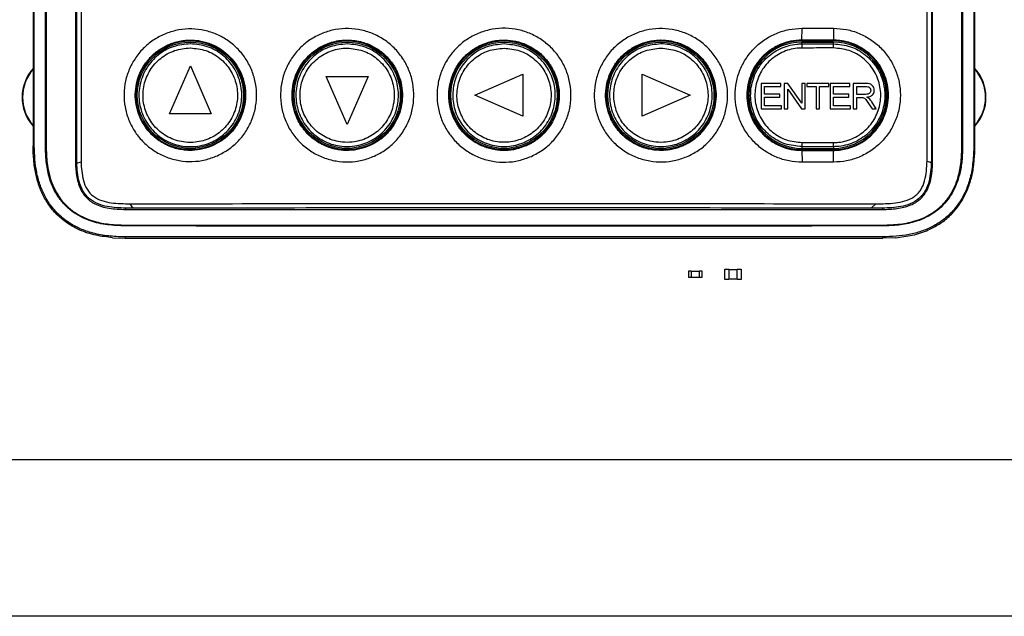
# Model space of a CAD drawing. Header units: inches. Extents: x 2.9 to 13.9, y 3.6 to 10.6.
# Tile 5 of 7: x 5.3 to 10.1, y 3.6 to 6.5. Entities that reach past the tile are written whole.
import ezdxf

# ---------------------------------------------------------------- set-up
doc = ezdxf.new("R2010")
doc.units = ezdxf.units.IN
doc.header["$MEASUREMENT"] = 0

msp = doc.modelspace()

# ---------------------------------------------------------------- linework, layer by layer
at = {"color": 7, "linetype": 'Continuous', "lineweight": 25}
for p, q in [((5.4154, 5.885), (5.4154, 8.5934)), ((5.4685, 5.8855), (5.4685, 8.5928)), ((5.4719, 8.5928), (5.4719, 5.8855)), ((5.6119, 8.5912), (5.6119, 5.8216)), ((5.6181, 5.8216), (5.6181, 8.5911)), ((5.639, 8.6002), (5.639, 5.8093)), ((9.6849, 5.8127), (9.6849, 8.6036)), ((9.7058, 8.5912), (9.7058, 5.8217)), ((9.7119, 5.8216), (9.7119, 8.5913)), ((9.8519, 5.885), (9.8519, 8.5923)), ((9.8554, 8.5924), (9.8554, 5.885)), ((9.9085, 8.5928), (9.9085, 5.8844)), ((5.4095, 6.593), (5.4095, 5.885)), ((9.9144, 5.8843), (9.9144, 6.593)), ((9.0869, 6.3911), (9.0875, 6.4475)), ((9.0875, 6.4475), (9.2376, 6.4474)), ((9.2369, 6.391), (9.0869, 6.3911)), ((9.0869, 6.3874), (9.0869, 6.3911)), ((9.0869, 6.3874), (9.2369, 6.3874)), ((9.0869, 6.3732), (9.0869, 6.3814)), ((9.0869, 6.3814), (9.2369, 6.3814)), ((9.0869, 6.3732), (9.2369, 6.3733)), ((9.2369, 6.3874), (9.2369, 6.391)), ((9.2369, 6.3733), (9.2369, 6.3814)), ((6.0619, 6.0383), (6.1619, 6.2674)), ((6.1619, 6.2674), (6.2619, 6.0383)), ((6.9119, 5.9874), (6.8119, 6.2165)), ((6.8119, 6.2165), (7.0119, 6.2165)), ((7.0119, 6.2165), (6.9119, 5.9874)), ((7.5219, 6.1274), (7.7511, 6.2274)), ((7.7511, 6.2274), (7.7511, 6.0274)), ((8.3228, 6.2274), (8.5519, 6.1274)), ((8.3228, 6.0274), (8.3228, 6.2274)), ((8.891, 6.1838), (8.891, 6.0624)), ((8.9858, 6.1838), (8.891, 6.1838)), ((8.9081, 6.1698), (8.9858, 6.1698)), ((8.9081, 6.1324), (8.9081, 6.1698)), ((8.9858, 6.1698), (8.9858, 6.1838)), ((9.0016, 6.1838), (9.0016, 6.0624)), ((9.0198, 6.1838), (9.0016, 6.1838)), ((9.0856, 6.0901), (9.0198, 6.1838)), ((9.0856, 6.1838), (9.0856, 6.0901)), ((9.1027, 6.1838), (9.0856, 6.1838)), ((9.1027, 6.0624), (9.1027, 6.1838)), ((9.1106, 6.1838), (9.1106, 6.1698)), ((9.2148, 6.1838), (9.1106, 6.1838)), ((9.1106, 6.1698), (9.1542, 6.1698)), ((9.1542, 6.1698), (9.1542, 6.0624)), ((9.1713, 6.1698), (9.2148, 6.1698)), ((9.1713, 6.0624), (9.1713, 6.1698)), ((9.2148, 6.1698), (9.2148, 6.1838)), ((9.2212, 6.1838), (9.2212, 6.0624)), ((9.3161, 6.1838), (9.2212, 6.1838)), ((9.2383, 6.1698), (9.3161, 6.1698)), ((9.2383, 6.1324), (9.2383, 6.1698)), ((9.3161, 6.1698), (9.3161, 6.1838)), ((9.3318, 6.1838), (9.3318, 6.0624)), ((9.3881, 6.1838), (9.3318, 6.1838)), ((9.3489, 6.1698), (9.3888, 6.1698)), ((9.3489, 6.1309), (9.3489, 6.1698)), ((7.7511, 6.0274), (7.5219, 6.1274)), ((8.5519, 6.1274), (8.3228, 6.0274)), ((8.9812, 6.1324), (8.9081, 6.1324)), ((8.9812, 6.1184), (8.9812, 6.1324)), ((9.0187, 6.156), (9.0844, 6.0624)), ((9.0187, 6.0624), (9.0187, 6.156)), ((9.3114, 6.1324), (9.2383, 6.1324)), ((9.3114, 6.1184), (9.3114, 6.1324)), ((9.3848, 6.1309), (9.3489, 6.1309)), ((8.9081, 6.1184), (8.9812, 6.1184)), ((8.9081, 6.0764), (8.9081, 6.1184)), ((8.989, 6.0764), (8.9081, 6.0764)), ((8.989, 6.0624), (8.989, 6.0764)), ((9.2383, 6.1184), (9.3114, 6.1184)), ((9.2383, 6.0764), (9.2383, 6.1184)), ((9.3192, 6.0764), (9.2383, 6.0764)), ((9.3192, 6.0624), (9.3192, 6.0764)), ((9.3489, 6.1169), (9.3682, 6.1169)), ((9.3489, 6.0624), (9.3489, 6.1169)), ((9.4056, 6.088), (9.4223, 6.0624)), ((9.4422, 6.0624), (9.4206, 6.0959)), ((6.2619, 6.0383), (6.0619, 6.0383)), ((8.891, 6.0624), (8.989, 6.0624)), ((9.0016, 6.0624), (9.0187, 6.0624)), ((9.0844, 6.0624), (9.1027, 6.0624)), ((9.1542, 6.0624), (9.1713, 6.0624)), ((9.2212, 6.0624), (9.3192, 6.0624)), ((9.3318, 6.0624), (9.3489, 6.0624)), ((9.4223, 6.0624), (9.4422, 6.0624)), ((5.4685, 5.8855), (5.4719, 5.8855)), ((9.2369, 5.8815), (9.0869, 5.8817)), ((9.0869, 5.8817), (9.0869, 5.8734)), ((9.2369, 5.8734), (9.0869, 5.8734)), ((9.0869, 5.8674), (9.0869, 5.8637)), ((9.2369, 5.8674), (9.0869, 5.8674)), ((9.0869, 5.8637), (9.2369, 5.8638)), ((9.0869, 5.8637), (9.0875, 5.8073)), ((9.2369, 5.8815), (9.2369, 5.8734)), ((9.2369, 5.8674), (9.2369, 5.8638)), ((9.2376, 5.8074), (9.2369, 5.8638)), ((9.8554, 5.885), (9.8519, 5.885)), ((5.6185, 5.8023), (5.6181, 5.8216)), ((5.6185, 5.8023), (5.639, 5.8093)), ((9.2376, 5.8074), (9.0875, 5.8073)), ((9.6849, 5.8127), (9.7054, 5.8063)), ((9.7058, 5.8217), (9.7054, 5.8063)), ((9.4184, 5.5879), (9.4394, 5.6087)), ((5.8519, 5.5814), (9.472, 5.5814)), ((5.8881, 5.5878), (5.852, 5.5878)), ((9.472, 5.5878), (9.4184, 5.5879)), ((5.8503, 5.5025), (5.8503, 5.5064)), ((5.8503, 5.5064), (9.4731, 5.5064)), ((9.4732, 5.5025), (9.4731, 5.5064)), ((5.7901, 5.4464), (5.8496, 5.444)), ((5.8496, 5.444), (9.4736, 5.444)), ((9.5347, 5.4464), (9.4736, 5.444)), ((8.5464, 5.2872), (8.5573, 5.2872)), ((8.5464, 5.2557), (8.5464, 5.2872)), ((8.5573, 5.2872), (8.5573, 5.2557)), ((8.5573, 5.2862), (8.5966, 5.2862)), ((8.5966, 5.2872), (8.6075, 5.2872)), ((8.5966, 5.2557), (8.5966, 5.2872)), ((8.6075, 5.2872), (8.6075, 5.2557)), ((8.7176, 5.296), (8.7373, 5.296)), ((8.7176, 5.2468), (8.7176, 5.296)), ((8.7373, 5.296), (8.7373, 5.2468)), ((8.7373, 5.295), (8.7766, 5.295)), ((8.7766, 5.2468), (8.7766, 5.296)), ((8.7766, 5.296), (8.7963, 5.296)), ((8.7963, 5.296), (8.7963, 5.2468)), ((8.5573, 5.2557), (8.5464, 5.2557)), ((8.5966, 5.2567), (8.5573, 5.2567)), ((8.6075, 5.2557), (8.5966, 5.2557)), ((8.7373, 5.2468), (8.7176, 5.2468)), ((8.7766, 5.2478), (8.7373, 5.2478)), ((8.7963, 5.2468), (8.7766, 5.2468)), ((3.4219, 4.3864), (12.9219, 4.3864)), ((13.7501, 3.6364), (3.1438, 3.6364))]:
    msp.add_line(p, q, dxfattribs=at)
at = {"color": 7, "linetype": 'Continuous', "lineweight": 25, "flags": 128}
for points in [[(9.2376, 6.4474), (9.2373, 6.4192), (9.2369, 6.391)], [(5.4154, 5.885), (5.4119, 5.885), (5.4095, 5.885)], [(9.9085, 5.8844), (9.9119, 5.8844), (9.9144, 5.8843)], [(5.6181, 5.8216), (5.6155, 5.8216), (5.6119, 5.8216)], [(9.7058, 5.8217), (9.7073, 5.8217), (9.7119, 5.8216)], [(5.8881, 5.5878), (5.881, 5.5983), (5.8739, 5.6087)], [(5.852, 5.5878), (5.8519, 5.585), (5.8519, 5.5814)], [(9.472, 5.5878), (9.472, 5.5863), (9.472, 5.5839), (9.472, 5.5814)], [(5.8497, 5.4503), (5.8496, 5.4464), (5.8496, 5.444)], [(9.4736, 5.4503), (9.4736, 5.4464), (9.4736, 5.444)]]:
    msp.add_lwpolyline(points, dxfattribs=at)
at = {"color": 7, "linetype": 'Continuous', "lineweight": 25}
for centre, radius in [((6.1619, 6.1274), 0.26), ((6.1619, 6.1274), 0.254), ((6.9119, 6.1274), 0.26), ((6.9119, 6.1274), 0.254), ((7.6619, 6.1274), 0.26), ((7.6619, 6.1274), 0.254), ((8.4119, 6.1274), 0.26), ((8.4119, 6.1274), 0.254)]:
    msp.add_circle(centre, radius, dxfattribs=at)
for centre, radius, start, end in [((9.0869, 6.1274), 0.26, 90, 270), ((9.0869, 6.1274), 0.254, 90, 270), ((8.7858, 6.3576), 0.3016, 359.1723, 2.9681), ((9.2369, 6.1274), 0.26, 270, 90), ((9.2369, 6.1274), 0.254, 270, 90), ((8.9688, 6.3577), 0.2686, 359.0702, 3.3327), ((5.5619, 6.1174), 0.205, 137.0297, 221.9583), ((5.5619, 6.1174), 0.2028, 138.7319, 221.2681), ((9.7619, 6.1174), 0.205, 318.0417, 42.9703), ((9.7619, 6.1174), 0.2028, 318.7319, 41.2681), ((8.7858, 5.8973), 0.3016, 357.0319, 0.8277), ((8.9688, 5.8971), 0.2686, 356.6675, 0.9296)]:
    msp.add_arc(centre, radius, start, end, dxfattribs=at)
for points, knots in [([(6.2914, 5.8383), (6.2719, 5.8309), (6.2331, 5.8161), (6.1708, 5.8088), (6.1085, 5.8129), (6.0481, 5.8293), (5.9921, 5.8572), (5.9427, 5.8954), (5.9016, 5.9425), (5.8705, 5.9967), (5.8506, 6.056), (5.8426, 6.118), (5.8469, 6.1804), (5.8633, 6.2407), (5.8911, 6.2967), (5.9294, 6.3462), (5.9767, 6.3874), (6.0311, 6.4185), (6.0904, 6.4383), (6.1524, 6.4462), (6.2148, 6.4419), (6.2752, 6.4254), (6.3311, 6.3976), (6.3806, 6.3593), (6.4216, 6.3122), (6.4527, 6.2579), (6.4726, 6.1986), (6.4805, 6.1366), (6.4761, 6.0742), (6.4597, 6.014), (6.4319, 5.9579), (6.3935, 5.9087), (6.3466, 5.867), (6.3098, 5.8479), (6.2914, 5.8383)], [0, 0, 0, 0, 0.031326, 0.062479, 0.093811, 0.125005, 0.156272, 0.187563, 0.218727, 0.250055, 0.281201, 0.3125, 0.343728, 0.374934, 0.406246, 0.437392, 0.468791, 0.500171, 0.53134, 0.562638, 0.593903, 0.6251, 0.656428, 0.687575, 0.718895, 0.750088, 0.781334, 0.812622, 0.843774, 0.875099, 0.906252, 0.937548, 0.968796, 1, 1, 1, 1]), ([(7.0422, 5.8366), (7.0226, 5.8292), (6.9836, 5.8143), (6.9209, 5.807), (6.8583, 5.8111), (6.7975, 5.8277), (6.7412, 5.8557), (6.6915, 5.8942), (6.6502, 5.9416), (6.619, 5.9961), (6.599, 6.0558), (6.591, 6.1181), (6.5954, 6.1808), (6.6119, 6.2415), (6.6399, 6.2978), (6.6784, 6.3476), (6.726, 6.3889), (6.7807, 6.4202), (6.8404, 6.4401), (6.9027, 6.448), (6.9655, 6.4436), (7.0262, 6.4271), (7.0824, 6.399), (7.1321, 6.3605), (7.1734, 6.3131), (7.2046, 6.2585), (7.2245, 6.1989), (7.2324, 6.1365), (7.2281, 6.0738), (7.2115, 6.0132), (7.1835, 5.9569), (7.1449, 5.9073), (7.0978, 5.8654), (7.0607, 5.8462), (7.0422, 5.8366)], [0, 0, 0, 0, 0.031326, 0.062478, 0.093809, 0.125004, 0.156267, 0.18756, 0.218722, 0.25005, 0.281199, 0.312497, 0.343729, 0.374933, 0.406246, 0.437392, 0.468791, 0.500169, 0.531338, 0.562633, 0.5939, 0.625093, 0.656422, 0.687569, 0.718889, 0.750086, 0.781329, 0.812621, 0.843772, 0.875099, 0.906253, 0.937548, 0.968799, 1, 1, 1, 1]), ([(7.7928, 5.8353), (7.7731, 5.8278), (7.7339, 5.8129), (7.6709, 5.8056), (7.6081, 5.8098), (7.5471, 5.8265), (7.4906, 5.8546), (7.4407, 5.8933), (7.3992, 5.941), (7.3679, 5.9957), (7.3478, 6.0556), (7.3399, 6.1182), (7.3443, 6.1812), (7.3609, 6.2422), (7.389, 6.2986), (7.4277, 6.3486), (7.4755, 6.3901), (7.5304, 6.4215), (7.5904, 6.4415), (7.6531, 6.4494), (7.7161, 6.4449), (7.777, 6.4283), (7.8335, 6.4001), (7.8834, 6.3614), (7.9248, 6.3137), (7.9561, 6.2589), (7.9761, 6.199), (7.984, 6.1364), (7.9796, 6.0734), (7.963, 6.0126), (7.9348, 5.956), (7.896, 5.9063), (7.8486, 5.8642), (7.8114, 5.845), (7.7928, 5.8353)], [0, 0, 0, 0, 0.031328, 0.06248, 0.09381, 0.125008, 0.156268, 0.187562, 0.218723, 0.250051, 0.281201, 0.312496, 0.343732, 0.374932, 0.406247, 0.437392, 0.468792, 0.500168, 0.531339, 0.562632, 0.593902, 0.625093, 0.656423, 0.687571, 0.718889, 0.750089, 0.781329, 0.812623, 0.843773, 0.875099, 0.906254, 0.937548, 0.968802, 1, 1, 1, 1]), ([(8.5423, 5.8365), (8.5227, 5.8291), (8.4836, 5.8142), (8.4209, 5.8069), (8.3583, 5.8112), (8.2976, 5.8278), (8.2414, 5.8559), (8.1917, 5.8944), (8.1504, 5.9419), (8.1193, 5.9964), (8.0993, 6.0561), (8.0914, 6.1184), (8.0958, 6.1812), (8.1124, 6.2418), (8.1405, 6.298), (8.179, 6.3478), (8.2266, 6.3891), (8.2814, 6.4203), (8.3411, 6.4402), (8.4035, 6.448), (8.4662, 6.4436), (8.5268, 6.4269), (8.583, 6.3988), (8.6327, 6.3603), (8.6739, 6.3128), (8.7051, 6.2582), (8.725, 6.1986), (8.7328, 6.1362), (8.7284, 6.0735), (8.7118, 6.0129), (8.6837, 5.9566), (8.6451, 5.9071), (8.5979, 5.8653), (8.5608, 5.8461), (8.5423, 5.8365)], [0, 0, 0, 0, 0.0313286, 0.0624806, 0.0938093, 0.1250093, 0.1562663, 0.1875625, 0.2187214, 0.2500496, 0.2812008, 0.3124948, 0.3437339, 0.3749312, 0.406247, 0.4373916, 0.4687926, 0.5001664, 0.5313388, 0.5626295, 0.5939023, 0.6250905, 0.6564212, 0.6875695, 0.7188874, 0.7500901, 0.7813272, 0.8126231, 0.8437718, 0.8750979, 0.9062555, 0.937547, 0.9688044, 1, 1, 1, 1]), ([(9.0875, 5.8073), (9.0666, 5.8085), (9.0246, 5.8109), (8.9642, 5.8298), (8.9084, 5.8594), (8.8596, 5.8995), (8.8195, 5.9483), (8.7896, 6.004), (8.7713, 6.0644), (8.765, 6.1273), (8.7712, 6.1901), (8.7895, 6.2506), (8.8193, 6.3063), (8.8594, 6.3551), (8.9082, 6.3953), (8.9639, 6.4249), (9.0245, 6.4439), (9.0664, 6.4463), (9.0875, 6.4475)], [0, 0, 0, 0, 0.062456, 0.125085, 0.187386, 0.250042, 0.312375, 0.374921, 0.437447, 0.499783, 0.562419, 0.624697, 0.687314, 0.749731, 0.812196, 0.87481, 0.937121, 1, 1, 1, 1]), ([(9.2376, 6.4474), (9.2585, 6.4462), (9.3004, 6.4438), (9.3608, 6.4248), (9.4165, 6.3952), (9.4652, 6.3551), (9.5053, 6.3064), (9.535, 6.2507), (9.5534, 6.1904), (9.5596, 6.1275), (9.5534, 6.0648), (9.5351, 6.0044), (9.5054, 5.9487), (9.4654, 5.8999), (9.4167, 5.8598), (9.3611, 5.8302), (9.3006, 5.8111), (9.2587, 5.8086), (9.2376, 5.8074)], [0, 0, 0, 0, 0.062457, 0.125086, 0.187389, 0.250048, 0.312379, 0.374928, 0.437449, 0.499787, 0.56242, 0.624695, 0.687316, 0.749726, 0.812202, 0.874813, 0.937128, 1, 1, 1, 1]), ([(6.2701, 5.8868), (6.2857, 5.8949), (6.3164, 5.9109), (6.3554, 5.9457), (6.387, 5.9864), (6.4102, 6.033), (6.4238, 6.0831), (6.4274, 6.135), (6.4208, 6.1867), (6.4043, 6.2359), (6.3785, 6.2811), (6.3446, 6.3201), (6.3035, 6.3521), (6.2649, 6.3714), (6.2317, 6.3822), (6.2069, 6.3877), (6.1809, 6.3909), (6.1564, 6.3914), (6.1301, 6.3896), (6.1031, 6.385), (6.0769, 6.3774), (6.0448, 6.3646), (6.0083, 6.3437), (5.9686, 6.3091), (5.9369, 6.2677), (5.9139, 6.2209), (5.9004, 6.1713), (5.8969, 6.1197), (5.9035, 6.0683), (5.92, 6.0189), (5.9459, 5.9736), (5.9731, 5.9424), (5.9962, 5.9221), (6.0125, 5.91), (6.0298, 5.899), (6.0483, 5.8892), (6.0635, 5.8827), (6.0798, 5.8768), (6.0989, 5.8709), (6.1239, 5.866), (6.1487, 5.8637), (6.1805, 5.8635), (6.2219, 5.8684), (6.254, 5.8807), (6.2701, 5.8868)], [0, 0, 0, 0, 0.031798, 0.062434, 0.093826, 0.124875, 0.156113, 0.18736, 0.218618, 0.249886, 0.280929, 0.31239, 0.342933, 0.374845, 0.390067, 0.406066, 0.420952, 0.437353, 0.450543, 0.468673, 0.486901, 0.499862, 0.531228, 0.562612, 0.5949, 0.625048, 0.656541, 0.687465, 0.71829, 0.749892, 0.781209, 0.812361, 0.824312, 0.837031, 0.849214, 0.86137, 0.874974, 0.879063, 0.892859, 0.911187, 0.925166, 0.937897, 0.968795, 1, 1, 1, 1]), ([(6.1623, 6.3733), (6.1897, 6.3705), (6.2447, 6.365), (6.3181, 6.3228), (6.3741, 6.2604), (6.4061, 6.1825), (6.4106, 6.0985), (6.387, 6.0178), (6.338, 5.9494), (6.2692, 5.9011), (6.1982, 5.8811), (6.1255, 5.8811), (6.0545, 5.901), (5.9856, 5.9492), (5.9365, 6.0176), (5.9128, 6.0983), (5.9172, 6.1823), (5.9492, 6.2602), (6.005, 6.3226), (6.0788, 6.3652), (6.1344, 6.3706), (6.1623, 6.3733)], [0, 0, 0, 0, 0.053183, 0.106893, 0.160594, 0.214283, 0.267963, 0.321637, 0.375312, 0.428995, 0.482688, 0.516305, 0.570012, 0.623718, 0.677415, 0.731095, 0.784758, 0.838416, 0.892083, 0.945768, 1, 1, 1, 1]), ([(7.02, 5.8865), (7.0354, 5.8944), (7.0661, 5.9103), (7.105, 5.9449), (7.137, 5.9859), (7.1602, 6.0324), (7.174, 6.0828), (7.1777, 6.1349), (7.1711, 6.1867), (7.1545, 6.2363), (7.1286, 6.2814), (7.0944, 6.3207), (7.0534, 6.3525), (7.0125, 6.3729), (6.9745, 6.3847), (6.9404, 6.3907), (6.9057, 6.3922), (6.8706, 6.389), (6.8368, 6.3814), (6.8026, 6.3686), (6.7707, 6.3515), (6.7427, 6.3309), (6.7138, 6.3036), (6.6865, 6.2679), (6.6634, 6.221), (6.65, 6.1715), (6.6465, 6.1198), (6.6529, 6.0684), (6.6674, 6.0251), (6.6859, 5.9898), (6.7057, 5.9614), (6.7294, 5.9357), (6.7558, 5.9137), (6.785, 5.8951), (6.8157, 5.8807), (6.8444, 5.8717), (6.8701, 5.8663), (6.8944, 5.8635), (6.9295, 5.863), (6.9724, 5.8682), (7.0045, 5.8805), (7.02, 5.8865)], [0, 0, 0, 0, 0.031252, 0.062429, 0.093321, 0.124865, 0.155918, 0.187335, 0.218831, 0.249862, 0.28142, 0.312364, 0.343455, 0.374816, 0.394514, 0.415342, 0.4373, 0.457253, 0.479, 0.499787, 0.523257, 0.544192, 0.56259, 0.595111, 0.625028, 0.656573, 0.687449, 0.718208, 0.749879, 0.769388, 0.790229, 0.812403, 0.832543, 0.852181, 0.874985, 0.893736, 0.906441, 0.922605, 0.937868, 0.970018, 1, 1, 1, 1]), ([(6.9121, 6.3727), (6.9396, 6.37), (6.9946, 6.3645), (7.0679, 6.3223), (7.1238, 6.2601), (7.1557, 6.1823), (7.1601, 6.0985), (7.1366, 6.018), (7.0877, 5.9498), (7.019, 5.9016), (6.9482, 5.8817), (6.8756, 5.8817), (6.8048, 5.9015), (6.7361, 5.9497), (6.6871, 6.0179), (6.6635, 6.0984), (6.6679, 6.1822), (6.6998, 6.2599), (6.7556, 6.3222), (6.8291, 6.3646), (6.8844, 6.37), (6.9121, 6.3727)], [0, 0, 0, 0, 0.053443, 0.107141, 0.160835, 0.214524, 0.268209, 0.321891, 0.375574, 0.429261, 0.482952, 0.516561, 0.570258, 0.623953, 0.677645, 0.73133, 0.785007, 0.838683, 0.892362, 0.946049, 1, 1, 1, 1]), ([(7.7699, 5.8863), (7.7747, 5.8886), (7.7847, 5.8933), (7.7997, 5.9018), (7.8152, 5.912), (7.8339, 5.9263), (7.8565, 5.9474), (7.8791, 5.9754), (7.8968, 6.0051), (7.9125, 6.0405), (7.9241, 6.0832), (7.9272, 6.1289), (7.9236, 6.1683), (7.9161, 6.2021), (7.9061, 6.2293), (7.8961, 6.2501), (7.8876, 6.2652), (7.8773, 6.2807), (7.863, 6.2994), (7.8418, 6.322), (7.8139, 6.3446), (7.7841, 6.3623), (7.7488, 6.378), (7.7062, 6.3896), (7.6605, 6.3927), (7.6212, 6.3891), (7.5874, 6.3817), (7.5602, 6.3717), (7.5393, 6.3616), (7.5242, 6.3531), (7.5087, 6.3428), (7.4899, 6.3285), (7.4673, 6.3073), (7.4447, 6.2792), (7.427, 6.2495), (7.4113, 6.2141), (7.3998, 6.1714), (7.3967, 6.1257), (7.4003, 6.0864), (7.4078, 6.0526), (7.4178, 6.0254), (7.4279, 6.0046), (7.4364, 5.9895), (7.4467, 5.9738), (7.461, 5.9553), (7.4822, 5.9327), (7.51, 5.9102), (7.5398, 5.8925), (7.5752, 5.8768), (7.6178, 5.8652), (7.6691, 5.8618), (7.7206, 5.8676), (7.7531, 5.88), (7.7699, 5.8863)], [0, 0, 0, 0, 0.009618, 0.020024, 0.031218, 0.04312, 0.062485, 0.087074, 0.107896, 0.124948, 0.156884, 0.187391, 0.207366, 0.228218, 0.249948, 0.25959, 0.269998, 0.281174, 0.293293, 0.312507, 0.33718, 0.358009, 0.374989, 0.406919, 0.437395, 0.457329, 0.47815, 0.49986, 0.50954, 0.520005, 0.531255, 0.54318, 0.562669, 0.587246, 0.608071, 0.625143, 0.657054, 0.687546, 0.707493, 0.728316, 0.750015, 0.759696, 0.770147, 0.781369, 0.793586, 0.812544, 0.837211, 0.858065, 0.875103, 0.907016, 0.937296, 0.967715, 1, 1, 1, 1]), ([(7.6619, 6.3725), (7.6895, 6.3698), (7.7446, 6.3644), (7.818, 6.3221), (7.8738, 6.2599), (7.9056, 6.1822), (7.91, 6.0985), (7.8865, 6.018), (7.8376, 5.9499), (7.769, 5.9017), (7.6982, 5.8819), (7.6257, 5.8819), (7.5549, 5.9017), (7.4863, 5.9499), (7.4374, 6.018), (7.4138, 6.0985), (7.4182, 6.1822), (7.4501, 6.2599), (7.5059, 6.3221), (7.5793, 6.3644), (7.6344, 6.3698), (7.6619, 6.3725)], [0, 0, 0, 0, 0.053689, 0.107384, 0.161075, 0.214764, 0.268448, 0.32213, 0.375813, 0.4295, 0.483191, 0.516801, 0.570494, 0.624187, 0.677878, 0.731565, 0.785248, 0.838931, 0.892615, 0.946303, 1, 1, 1, 1]), ([(8.5196, 5.8864), (8.5306, 5.8918), (8.5515, 5.9022), (8.5795, 5.9226), (8.6091, 5.95), (8.6371, 5.9865), (8.6603, 6.0333), (8.6738, 6.0829), (8.6774, 6.1346), (8.671, 6.1861), (8.6567, 6.2294), (8.6382, 6.2648), (8.6184, 6.2932), (8.5947, 6.3189), (8.5684, 6.3409), (8.5393, 6.3596), (8.5085, 6.374), (8.4799, 6.383), (8.4542, 6.3884), (8.4302, 6.3913), (8.3951, 6.392), (8.3524, 6.3865), (8.303, 6.3698), (8.2581, 6.3442), (8.2188, 6.3101), (8.1869, 6.2689), (8.1636, 6.2224), (8.1499, 6.172), (8.1462, 6.12), (8.1528, 6.0682), (8.1693, 6.0187), (8.1951, 5.9736), (8.2293, 5.9343), (8.2703, 5.9025), (8.3164, 5.8794), (8.3664, 5.8656), (8.4092, 5.8624), (8.444, 5.8649), (8.465, 5.8685), (8.4828, 5.8729), (8.497, 5.8773), (8.5087, 5.8817), (8.5163, 5.8849), (8.5187, 5.886), (8.5196, 5.8864)], [0, 0, 0, 0, 0.022136, 0.042256, 0.062482, 0.095004, 0.124911, 0.15648, 0.187372, 0.218177, 0.249891, 0.269406, 0.290258, 0.312447, 0.332492, 0.352136, 0.374953, 0.393885, 0.406162, 0.422603, 0.437456, 0.469702, 0.49989, 0.531307, 0.562643, 0.593541, 0.625092, 0.656126, 0.687522, 0.718972, 0.749961, 0.78149, 0.812435, 0.843558, 0.874965, 0.905182, 0.936954, 0.952004, 0.968229, 0.975617, 0.985079, 0.995114, 0.998201, 1, 1, 1, 1]), ([(8.4117, 6.3727), (8.4119, 6.3727), (8.4395, 6.3727), (8.4949, 6.3633), (8.5683, 6.3226), (8.6241, 6.2598), (8.656, 6.1822), (8.6603, 6.0984), (8.6367, 6.0179), (8.5878, 5.9497), (8.5191, 5.9015), (8.4483, 5.8817), (8.3757, 5.8817), (8.3049, 5.9016), (8.2362, 5.9498), (8.1873, 6.018), (8.1637, 6.0986), (8.1682, 6.1823), (8.2001, 6.2601), (8.256, 6.3223), (8.3293, 6.3645), (8.3843, 6.37), (8.4117, 6.3727)], [0, 0, 0, 0, 0.000248, 0.053944, 0.107641, 0.161334, 0.215021, 0.2687, 0.322375, 0.376053, 0.429737, 0.48343, 0.517044, 0.570739, 0.624435, 0.678127, 0.731815, 0.785498, 0.839181, 0.892864, 0.946552, 1, 1, 1, 1]), ([(9.0869, 6.3911), (9.0686, 6.39), (9.034, 6.388), (8.984, 6.3719), (8.939, 6.3479), (8.8987, 6.3147), (8.866, 6.2747), (8.8415, 6.2287), (8.8264, 6.179), (8.8214, 6.1272), (8.8265, 6.0755), (8.8416, 6.0258), (8.8661, 5.9799), (8.8989, 5.94), (8.9391, 5.9068), (8.985, 5.8824), (9.0351, 5.8666), (9.0697, 5.8647), (9.0869, 5.8637)], [0, 0, 0, 0, 0.06633, 0.125159, 0.188887, 0.250228, 0.313077, 0.375275, 0.437788, 0.500215, 0.562614, 0.625105, 0.687224, 0.749997, 0.811276, 0.874944, 0.93756, 1, 1, 1, 1]), ([(9.0869, 5.8817), (9.0593, 5.8844), (9.004, 5.8899), (8.9305, 5.9323), (8.8746, 5.9948), (8.8427, 6.0727), (8.8384, 6.1567), (8.8621, 6.2374), (8.9112, 6.3057), (8.9801, 6.3537), (9.0425, 6.3717), (9.0785, 6.3729), (9.0869, 6.3732)], [0, 0, 0, 0, 0.1074671, 0.214938, 0.3223959, 0.4298321, 0.5372505, 0.6446596, 0.752071, 0.8594957, 0.9669398, 1, 1, 1, 1]), ([(9.2369, 5.8638), (9.2445, 5.864), (9.2618, 5.8645), (9.2895, 5.8686), (9.3156, 5.8754), (9.3479, 5.8875), (9.3844, 5.907), (9.425, 5.9404), (9.4578, 5.9808), (9.4822, 6.0269), (9.497, 6.0761), (9.5019, 6.1276), (9.4969, 6.1791), (9.482, 6.2282), (9.4577, 6.2742), (9.4305, 6.3076), (9.4045, 6.3313), (9.3841, 6.3464), (9.3617, 6.3599), (9.3374, 6.3716), (9.3061, 6.3825), (9.2722, 6.3897), (9.2475, 6.3906), (9.2369, 6.391)], [0, 0, 0, 0, 0.027427, 0.062916, 0.101106, 0.125271, 0.187852, 0.250301, 0.31507, 0.375286, 0.438389, 0.500159, 0.561898, 0.624983, 0.685122, 0.749818, 0.780054, 0.812525, 0.841733, 0.874873, 0.91028, 0.961845, 1, 1, 1, 1]), ([(9.2369, 6.3733), (9.2646, 6.3706), (9.3199, 6.3653), (9.3936, 6.3229), (9.4496, 6.2605), (9.4817, 6.1826), (9.4862, 6.0986), (9.4626, 6.0179), (9.4137, 5.9494), (9.3449, 5.9012), (9.2821, 5.883), (9.2458, 5.8818), (9.2369, 5.8815)], [0, 0, 0, 0, 0.107346, 0.21469, 0.32202, 0.429314, 0.53657, 0.643805, 0.75105, 0.858331, 0.965653, 1, 1, 1, 1]), ([(6.1619, 6.3533), (6.1617, 6.3533), (6.1361, 6.3533), (6.0849, 6.3446), (6.0174, 6.3071), (5.966, 6.2493), (5.9366, 6.1779), (5.9326, 6.1007), (5.9543, 6.0265), (5.9994, 5.9637), (6.0628, 5.9194), (6.128, 5.9011), (6.1949, 5.9011), (6.2601, 5.9195), (6.3233, 5.9639), (6.3684, 6.0267), (6.39, 6.1009), (6.386, 6.178), (6.3565, 6.2496), (6.3051, 6.3069), (6.2376, 6.3457), (6.1871, 6.3508), (6.1619, 6.3533)], [0, 0, 0, 0, 0.000537, 0.054255, 0.107941, 0.16161, 0.215266, 0.268925, 0.322601, 0.376299, 0.430011, 0.483726, 0.517348, 0.571047, 0.624729, 0.678397, 0.732059, 0.785725, 0.839403, 0.893099, 0.946811, 1, 1, 1, 1]), ([(6.9119, 6.3527), (6.9118, 6.3527), (6.8865, 6.3527), (6.8355, 6.3441), (6.7681, 6.3067), (6.7168, 6.2491), (6.6875, 6.1778), (6.6835, 6.1008), (6.7052, 6.0268), (6.7502, 5.9641), (6.8133, 5.9199), (6.8784, 5.9017), (6.945, 5.9017), (7.0101, 5.92), (7.0732, 5.9642), (7.1181, 6.0269), (7.1398, 6.1009), (7.1357, 6.1778), (7.1064, 6.2493), (7.0551, 6.3064), (6.9877, 6.3452), (6.9372, 6.3502), (6.9119, 6.3527)], [0, 0, 0, 0, 0.00026, 0.053966, 0.107653, 0.161333, 0.215006, 0.268678, 0.322359, 0.37605, 0.42975, 0.483452, 0.517066, 0.570762, 0.624449, 0.678128, 0.731802, 0.785478, 0.83916, 0.892851, 0.946552, 1, 1, 1, 1]), ([(7.6619, 6.3525), (7.6366, 6.35), (7.586, 6.3451), (7.5186, 6.3062), (7.4673, 6.2491), (7.438, 6.1778), (7.434, 6.1009), (7.4556, 6.0269), (7.5005, 5.9643), (7.5636, 5.9201), (7.6287, 5.9019), (7.6952, 5.9019), (7.7603, 5.9201), (7.8233, 5.9643), (7.8682, 6.0269), (7.8899, 6.1009), (7.8858, 6.1777), (7.8565, 6.2491), (7.8053, 6.3063), (7.7379, 6.3451), (7.6873, 6.35), (7.6619, 6.3525)], [0, 0, 0, 0, 0.053711, 0.107395, 0.161079, 0.214756, 0.268433, 0.322114, 0.375803, 0.429498, 0.483197, 0.516811, 0.570507, 0.624197, 0.677878, 0.731554, 0.785232, 0.838915, 0.892607, 0.946304, 1, 1, 1, 1]), ([(8.412, 6.3527), (8.3867, 6.3502), (8.3362, 6.3452), (8.2688, 6.3064), (8.2175, 6.2493), (8.1882, 6.1779), (8.1841, 6.1009), (8.2057, 6.0269), (8.2507, 5.9642), (8.3138, 5.92), (8.3789, 5.9017), (8.4455, 5.9017), (8.5106, 5.9199), (8.5737, 5.9641), (8.6187, 6.0268), (8.6404, 6.1008), (8.6363, 6.1777), (8.607, 6.2491), (8.5558, 6.3064), (8.4882, 6.3453), (8.4374, 6.3502), (8.412, 6.3527)], [0, 0, 0, 0, 0.053454, 0.107145, 0.160826, 0.214502, 0.268176, 0.321856, 0.375544, 0.429241, 0.482942, 0.51656, 0.57026, 0.623948, 0.677625, 0.731297, 0.784972, 0.838656, 0.892351, 0.946053, 1, 1, 1, 1]), ([(9.0873, 6.3532), (9.0795, 6.3529), (9.0465, 6.3519), (8.9891, 6.3353), (8.9258, 6.2912), (8.8807, 6.2284), (8.8589, 6.1543), (8.8629, 6.0772), (8.8922, 6.0056), (8.9435, 5.9482), (9.0111, 5.9092), (9.0619, 5.9042), (9.0873, 5.9016)], [0, 0, 0, 0, 0.033067, 0.1405287, 0.2479593, 0.3553637, 0.4627563, 0.5701552, 0.6775772, 0.785032, 0.8925129, 1, 1, 1, 1]), ([(9.2374, 6.3534), (9.224, 6.3533), (9.174, 6.3533), (9.124, 6.3532), (9.0873, 6.3532)], [0, 0, 0, 0, 0.266533, 1, 1, 1, 1]), ([(9.2374, 5.9015), (9.2455, 5.9017), (9.2789, 5.9028), (9.3365, 5.9196), (9.3998, 5.9638), (9.4448, 6.0268), (9.4664, 6.1009), (9.4623, 6.1781), (9.4328, 6.2497), (9.3814, 6.3071), (9.3136, 6.3459), (9.2628, 6.3509), (9.2374, 6.3534)], [0, 0, 0, 0, 0.034351, 0.141685, 0.248972, 0.356213, 0.463435, 0.570676, 0.67796, 0.785289, 0.892641, 1, 1, 1, 1]), ([(9.4329, 6.151), (9.4324, 6.1557), (9.4314, 6.1644), (9.4244, 6.1744), (9.4149, 6.1809), (9.4025, 6.1834), (9.3932, 6.1836), (9.3881, 6.1838)], [0, 0, 0, 0, 0.2184682, 0.4134496, 0.5555731, 0.7566068, 1, 1, 1, 1]), ([(9.3888, 6.1698), (9.3932, 6.1696), (9.3998, 6.1693), (9.4082, 6.1657), (9.413, 6.161), (9.4155, 6.1556), (9.4157, 6.1521), (9.4158, 6.1507)], [0, 0, 0, 0, 0.3511229, 0.5335591, 0.7172888, 0.885181, 1, 1, 1, 1]), ([(9.4158, 6.1507), (9.4156, 6.1484), (9.4151, 6.1438), (9.4113, 6.138), (9.4053, 6.1336), (9.3962, 6.1312), (9.389, 6.131), (9.3848, 6.1309)], [0, 0, 0, 0, 0.164297, 0.32953, 0.483264, 0.689706, 1, 1, 1, 1]), ([(9.3975, 6.1184), (9.4037, 6.1196), (9.4134, 6.1214), (9.4245, 6.1289), (9.4306, 6.1374), (9.4327, 6.1453), (9.4329, 6.1498), (9.4329, 6.151)], [0, 0, 0, 0, 0.352826, 0.548518, 0.74464, 0.932491, 1, 1, 1, 1]), ([(9.3682, 6.1169), (9.369, 6.1169), (9.3706, 6.1169), (9.3737, 6.1168), (9.376, 6.1165), (9.3775, 6.1163)], [0, 0, 0, 0, 0.250234, 0.500541, 1, 1, 1, 1]), ([(9.3775, 6.1163), (9.3804, 6.1153), (9.3863, 6.1133), (9.3931, 6.1059), (9.3993, 6.0974), (9.4035, 6.0912), (9.4056, 6.088)], [0, 0, 0, 0, 0.223464, 0.447846, 0.723414, 1, 1, 1, 1]), ([(9.4071, 6.1121), (9.4064, 6.1127), (9.4049, 6.114), (9.4017, 6.1162), (9.3992, 6.1175), (9.3975, 6.1184)], [0, 0, 0, 0, 0.250487, 0.501185, 1, 1, 1, 1]), ([(9.4206, 6.0959), (9.4196, 6.0974), (9.4176, 6.1002), (9.4133, 6.1058), (9.4096, 6.1096), (9.4071, 6.1121)], [0, 0, 0, 0, 0.250194, 0.500477, 1, 1, 1, 1]), ([(9.0873, 5.9016), (9.1006, 5.9016), (9.1507, 5.9016), (9.2007, 5.9015), (9.2374, 5.9015)], [0, 0, 0, 0, 0.266534, 1, 1, 1, 1]), ([(5.7901, 5.4464), (5.7633, 5.4495), (5.7099, 5.4556), (5.6393, 5.4785), (5.5802, 5.5099), (5.5325, 5.5463), (5.4922, 5.5907), (5.46, 5.641), (5.4366, 5.6955), (5.4203, 5.7548), (5.4114, 5.8184), (5.4101, 5.8628), (5.4095, 5.885)], [0, 0, 0, 0, 0.123994, 0.247732, 0.339406, 0.431025, 0.522856, 0.61474, 0.704929, 0.795206, 0.897521, 1, 1, 1, 1]), ([(5.8497, 5.4503), (5.8416, 5.4505), (5.8087, 5.4511), (5.751, 5.4555), (5.6819, 5.4702), (5.6201, 5.4944), (5.5733, 5.5222), (5.5317, 5.556), (5.4961, 5.5954), (5.4639, 5.6462), (5.4408, 5.7014), (5.4196, 5.7807), (5.4171, 5.8429), (5.4154, 5.885)], [0, 0, 0, 0, 0.034469, 0.140911, 0.247144, 0.335594, 0.423958, 0.479095, 0.564561, 0.650081, 0.735031, 0.820072, 1, 1, 1, 1]), ([(5.8503, 5.5025), (5.8219, 5.5037), (5.7654, 5.506), (5.6929, 5.5214), (5.6356, 5.546), (5.5922, 5.5733), (5.5545, 5.6081), (5.5144, 5.6611), (5.4853, 5.7302), (5.4709, 5.8108), (5.4693, 5.8606), (5.4685, 5.8855)], [0, 0, 0, 0, 0.137375, 0.274064, 0.356434, 0.438726, 0.521476, 0.604246, 0.759047, 0.87934, 1, 1, 1, 1]), ([(5.4719, 5.8855), (5.4729, 5.8577), (5.4749, 5.8022), (5.4932, 5.7145), (5.529, 5.6432), (5.5745, 5.593), (5.6266, 5.553), (5.695, 5.5235), (5.7754, 5.5091), (5.8253, 5.5073), (5.8503, 5.5064)], [0, 0, 0, 0, 0.136079, 0.271552, 0.435879, 0.518748, 0.601641, 0.755883, 0.877722, 1, 1, 1, 1]), ([(9.4731, 5.5064), (9.5009, 5.5074), (9.5564, 5.5094), (9.644, 5.5277), (9.7152, 5.5635), (9.7653, 5.609), (9.8054, 5.6611), (9.8348, 5.7296), (9.8493, 5.8101), (9.851, 5.86), (9.8519, 5.885)], [0, 0, 0, 0, 0.135974, 0.271342, 0.435584, 0.518407, 0.601255, 0.755501, 0.87753, 1, 1, 1, 1]), ([(9.8554, 5.885), (9.8548, 5.864), (9.8535, 5.8221), (9.8449, 5.7615), (9.8281, 5.7047), (9.8073, 5.6614), (9.7729, 5.6103), (9.7165, 5.5575), (9.6317, 5.5204), (9.5492, 5.5052), (9.4985, 5.5034), (9.4732, 5.5025)], [0, 0, 0, 0, 0.101752, 0.203278, 0.295794, 0.388164, 0.434762, 0.594766, 0.754228, 0.876915, 1, 1, 1, 1]), ([(9.9085, 5.8844), (9.9085, 5.8817), (9.9078, 5.8531), (9.9048, 5.7986), (9.8916, 5.7269), (9.8682, 5.6632), (9.84, 5.6128), (9.8047, 5.5684), (9.7633, 5.5309), (9.7125, 5.4987), (9.6573, 5.4756), (9.5779, 5.4544), (9.5158, 5.4519), (9.4736, 5.4503)], [0, 0, 0, 0, 0.011624, 0.122453, 0.232987, 0.322384, 0.411684, 0.478955, 0.564411, 0.64992, 0.734861, 0.819893, 1, 1, 1, 1]), ([(9.5347, 5.4464), (9.5615, 5.4496), (9.6149, 5.4559), (9.6855, 5.4789), (9.7444, 5.5104), (9.792, 5.5469), (9.8323, 5.5915), (9.8643, 5.6418), (9.8876, 5.6964), (9.9038, 5.7554), (9.9123, 5.8185), (9.9137, 5.8624), (9.9144, 5.8843)], [0, 0, 0, 0, 0.1242807, 0.2482727, 0.3401997, 0.4320694, 0.5241555, 0.6162897, 0.7066511, 0.7970978, 0.898454, 1, 1, 1, 1]), ([(5.6119, 5.8216), (5.6126, 5.7986), (5.614, 5.753), (5.6283, 5.6903), (5.6586, 5.6387), (5.7079, 5.6025), (5.7749, 5.5837), (5.8254, 5.5822), (5.8519, 5.5814)], [0, 0, 0, 0, 0.173819, 0.346039, 0.481615, 0.617987, 0.799109, 1, 1, 1, 1]), ([(5.852, 5.5878), (5.8227, 5.5887), (5.778, 5.59), (5.7191, 5.6065), (5.6766, 5.6305), (5.6459, 5.6692), (5.6235, 5.7273), (5.6205, 5.7727), (5.6185, 5.8023)], [0, 0, 0, 0, 0.238572, 0.363994, 0.496461, 0.630654, 0.758667, 1, 1, 1, 1]), ([(5.639, 5.8093), (5.6406, 5.7789), (5.643, 5.7334), (5.6654, 5.6765), (5.6964, 5.6417), (5.7383, 5.6221), (5.7978, 5.6092), (5.8435, 5.6089), (5.8739, 5.6087)], [0, 0, 0, 0, 0.249176, 0.373944, 0.498512, 0.623754, 0.749189, 1, 1, 1, 1]), ([(9.4394, 5.6087), (9.4709, 5.6087), (9.518, 5.6087), (9.58, 5.6203), (9.6166, 5.6361), (9.6409, 5.6564), (9.6602, 5.6815), (9.6813, 5.7335), (9.6835, 5.781), (9.6849, 5.8127)], [0, 0, 0, 0, 0.2496575, 0.3745429, 0.499284, 0.5617761, 0.6246085, 0.74976, 1, 1, 1, 1]), ([(9.472, 5.5814), (9.495, 5.5821), (9.5408, 5.5834), (9.6035, 5.5979), (9.655, 5.6284), (9.6911, 5.6779), (9.7097, 5.7449), (9.7112, 5.7953), (9.7119, 5.8216)], [0, 0, 0, 0, 0.174236, 0.34684, 0.482242, 0.618412, 0.800562, 1, 1, 1, 1]), ([(9.7054, 5.8063), (9.7037, 5.7763), (9.701, 5.7304), (9.6792, 5.6712), (9.6487, 5.6316), (9.6059, 5.6069), (9.5467, 5.5901), (9.5016, 5.5887), (9.472, 5.5878)], [0, 0, 0, 0, 0.241769, 0.369712, 0.504679, 0.636612, 0.761701, 1, 1, 1, 1]), ([(5.8739, 5.6087), (6.1111, 5.6089), (6.5868, 5.6092), (7.2996, 5.6094), (8.0137, 5.6094), (8.7264, 5.6092), (9.2022, 5.6089), (9.4394, 5.6087)], [0, 0, 0, 0, 0.199589, 0.400307, 0.599663, 0.800375, 1, 1, 1, 1]), ([(9.4184, 5.5879), (9.1242, 5.5881), (8.5359, 5.5885), (7.6533, 5.5886), (6.7706, 5.5885), (6.1823, 5.588), (5.8881, 5.5878)], [0, 0, 0, 0, 0.249988, 0.5, 0.750012, 1, 1, 1, 1]), ([(9.4732, 5.5025), (9.1713, 5.5023), (8.5676, 5.5019), (7.6618, 5.5018), (6.7559, 5.5019), (6.1522, 5.5023), (5.8503, 5.5025)], [0, 0, 0, 0, 0.24998, 0.5, 0.749982, 1, 1, 1, 1]), ([(9.4736, 5.4503), (9.1717, 5.4505), (8.568, 5.4509), (7.662, 5.4511), (6.7558, 5.4509), (6.1517, 5.4505), (5.8497, 5.4503)], [0, 0, 0, 0, 0.249925, 0.499853, 0.749927, 1, 1, 1, 1])]:
    msp.add_open_spline(points, degree=3, knots=knots, dxfattribs=at)

doc.saveas('drawing.dxf')
